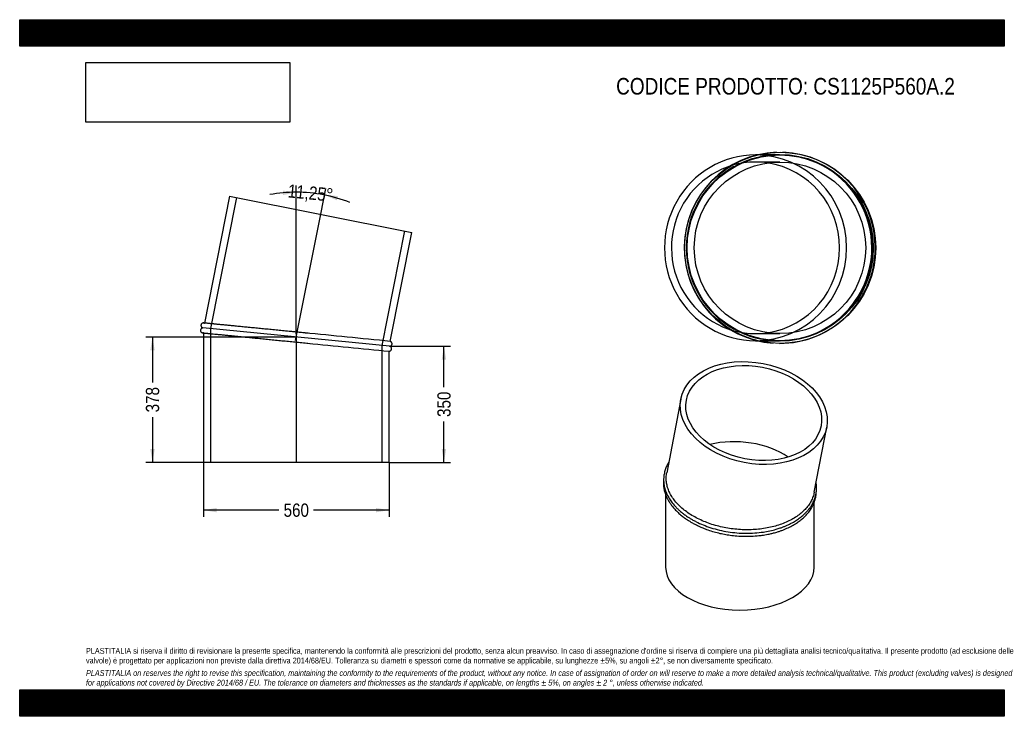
# Model space of a CAD drawing. Header units: millimetres. Extents: x 0 to 2970, y 0 to 2100.
import ezdxf
from ezdxf.enums import TextEntityAlignment as Align
from ezdxf.lldxf.tags import DXFTag

# ---------------------------------------------------------------- set-up
doc = ezdxf.new("R2010")
doc.units = ezdxf.units.MM
doc.header["$LTSCALE"] = 10
doc.layers.add('Default', color=7, linetype='Continuous')
doc.layers.add('TUBO_X_GOMITO_11', color=7, linetype='Continuous')
doc.styles.add('SEACAD_Arial_Narrow', font='ARIALN.TTF')
tags = doc.linetypes.add('CENTER2', pattern=[28.575, 19.05, -3.175, 3.175, -3.175]).pattern_tags.tags
tags[10:11] = [DXFTag(74, 4), DXFTag(75, 0), DXFTag(340, '0'), DXFTag(46, 0.0), DXFTag(50, 0.0), DXFTag(44, 0.0), DXFTag(45, 0.0)]
tags[8:9] = [DXFTag(74, 4), DXFTag(75, 0), DXFTag(340, '0'), DXFTag(46, 0.0), DXFTag(50, 0.0), DXFTag(44, 0.0), DXFTag(45, 0.0)]
tags[6:7] = [DXFTag(74, 4), DXFTag(75, 0), DXFTag(340, '0'), DXFTag(46, 0.0), DXFTag(50, 0.0), DXFTag(44, 0.0), DXFTag(45, 0.0)]
tags[4:5] = [DXFTag(74, 4), DXFTag(75, 0), DXFTag(340, '0'), DXFTag(46, 0.0), DXFTag(50, 0.0), DXFTag(44, 0.0), DXFTag(45, 0.0)]
tags = doc.linetypes.add('HIDDEN2', pattern=[4.7625, 3.175, -1.5875]).pattern_tags.tags
tags[6:7] = [DXFTag(74, 4), DXFTag(75, 0), DXFTag(340, '0'), DXFTag(46, 0.0), DXFTag(50, 0.0), DXFTag(44, 0.0), DXFTag(45, 0.0)]
tags[4:5] = [DXFTag(74, 4), DXFTag(75, 0), DXFTag(340, '0'), DXFTag(46, 0.0), DXFTag(50, 0.0), DXFTag(44, 0.0), DXFTag(45, 0.0)]
doc.dimstyles.new('Plastitalia', dxfattribs={"dimtxt": 40, "dimasz": 40, "dimexe": 20, "dimexo": 0, "dimgap": 10, "dimtad": 0, "dimdec": 0, "dimtxsty": 'SEACAD_Arial_Narrow', "dimblk1": '_SE_FILLED', "dimblk2": '_SE_FILLED', "dimsah": 1, "dimcen": 20, "dimadec": 0, "dimazin": 0, "dimtfac": 0.8, "dimtdec": 1, "dimtmove": 0, "dimatfit": 3, "dimfxl": 1, "dimtolj": 1, "dimarcsym": 0})
picture_1 = doc.add_image_def('image1.jpg', size_in_pixel=(4302, 1260))

# ---------------------------------------------------------------- blocks, each defined once
blk = doc.blocks.new('SEANNOT_GROUP')
at = {"layer": 'Default', "color": 7, "linetype": 'CENTER2'}
blk.add_line((834.3, 1153.4), (834.3, 765.6), dxfattribs=at)
blk = doc.blocks.new('SEANNOT_GROUP1')
at = {"layer": 'Default', "color": 7, "linetype": 'CENTER2'}
blk.add_line((832.2, 1133.1), (907.9, 1513.4), dxfattribs=at)
blk = doc.blocks.new('SE')
at = {"layer": 'TUBO_X_GOMITO_11', "color": 7, "linetype": 'Continuous'}
for p, q in [((633.3, 1568.1), (557.2, 1185.5)), ((633.3, 1568.1), (1182.5, 1458.9)), ((1117.2, 1130.3), (1182.5, 1458.9)), ((1115.7, 1115.5), (552.8, 1170.9)), ((1115.7, 1115.5), (552.8, 1170.9)), ((554.3, 1155.7), (554.3, 765.6)), ((1114.3, 765.6), (1114.3, 1100.6)), ((1114.3, 765.6), (554.3, 765.6))]:
    blk.add_line(p, q, dxfattribs=at)
at = {"layer": 'TUBO_X_GOMITO_11', "color": 7, "linetype": 'HIDDEN2'}
for p, q in [((654.3, 1564), (575.7, 1168.7)), ((1092.9, 1117.7), (1161.5, 1463.1)), ((557.2, 1185.5), (557.1, 1185.2)), ((575.7, 1168.7), (575.7, 765.6)), ((554.3, 1156), (554.3, 1155.7)), ((869.1, 1124.7), (872.8, 1124.3)), ((1092.9, 765.6), (1092.9, 1117.7))]:
    blk.add_line(p, q, dxfattribs=at)
for centre, start, end in [((-26007.4, -272831.4), 84.399727, 84.462763), ((27958.1, 275090), 264.288871, 264.352969)]:
    blk.add_arc(centre, 275301.3, start, end, dxfattribs=at)
at = {"layer": 'TUBO_X_GOMITO_11', "color": 7, "linetype": 'Continuous'}
for centre, start, end in [((-26007.4, -272831.4), 84.345646, 84.399727), ((27958.1, 275090), 264.352969, 264.404354)]:
    blk.add_arc(centre, 275301.3, start, end, dxfattribs=at)
for points, knots in [([(552.8, 1170.9), (552.2, 1170.9), (551.3, 1170.8), (549.7, 1170.3), (548.4, 1169.5), (547, 1168.3), (546, 1166.8), (545.3, 1164.8), (545.2, 1163.1), (545.5, 1161.3), (546.2, 1159.7), (547.3, 1158.2), (548.7, 1157.1), (550.3, 1156.2), (551.4, 1156.1), (552, 1156)], [0, 0, 0, 0, 0.067041, 0.136881, 0.206354, 0.271876, 0.378023, 0.446015, 0.543618, 0.609557, 0.684426, 0.764912, 0.846898, 0.926318, 1, 1, 1, 1]), ([(554.9, 1185.7), (554.4, 1185.8), (553.4, 1185.8), (551.8, 1185.4), (550.4, 1184.8), (548.9, 1183.7), (547.8, 1182.2), (547, 1180.3), (546.7, 1178.5), (546.9, 1176.7), (547.4, 1175.1), (548.3, 1173.6), (549.6, 1172.3), (551.2, 1171.3), (552.2, 1171.1), (552.8, 1170.9)], [0, 0, 0, 0, 0.067392, 0.137575, 0.207375, 0.27321, 0.380014, 0.44831, 0.545521, 0.611279, 0.685927, 0.766122, 0.847744, 0.926749, 1, 1, 1, 1]), ([(858.1, 1155.9), (852.4, 1156.4), (841.5, 1157.5), (822.6, 1159.4), (802.8, 1161.3), (783.1, 1163.3), (763.6, 1165.2), (744.5, 1167.1), (725.9, 1168.9), (707.8, 1170.7), (690.4, 1172.4), (673.6, 1174), (657.7, 1175.6), (642.7, 1177.1), (628.7, 1178.5), (615.7, 1179.7), (604.1, 1180.9), (595.8, 1181.7), (590.3, 1182.3), (586.8, 1182.6), (583.4, 1182.9), (579.9, 1183.3), (576.1, 1183.6), (572.3, 1184), (568.6, 1184.4), (565.2, 1184.7), (561.9, 1185), (559.1, 1185.3), (556.8, 1185.5), (555.2, 1185.7), (555, 1185.7), (554.9, 1185.7)], [0, 0, 0, 0, 0.033529, 0.076649, 0.119769, 0.162889, 0.206008, 0.249128, 0.292246, 0.335364, 0.378482, 0.421599, 0.464715, 0.50783, 0.550945, 0.594059, 0.636821, 0.677394, 0.693578, 0.709335, 0.724676, 0.741749, 0.762204, 0.786039, 0.809159, 0.834761, 0.862845, 0.893411, 0.926458, 0.961988, 1, 1, 1, 1]), ([(552, 1156), (552.1, 1155.9), (552.3, 1155.9), (553.9, 1155.8), (556.1, 1155.5), (558.8, 1155.3), (561.7, 1155), (564.7, 1154.7), (567.6, 1154.4), (570.5, 1154.1), (573.5, 1153.8), (576.6, 1153.5), (580.1, 1153.2), (585.5, 1152.7), (593.3, 1151.9), (604.4, 1150.8), (616.6, 1149.6), (629.9, 1148.3), (644.3, 1146.9), (659.6, 1145.4), (675.7, 1143.8), (692.7, 1142.1), (710.3, 1140.4), (728.6, 1138.6), (747.4, 1136.7), (766.6, 1134.8), (786.2, 1132.9), (805.9, 1130.9), (825.9, 1129), (845.7, 1127), (860.4, 1125.6), (867.5, 1124.9), (868.6, 1124.8)], [0, 0, 0, 0, 0.037288, 0.071567, 0.102838, 0.131099, 0.156353, 0.178598, 0.197833, 0.214571, 0.231169, 0.247923, 0.264831, 0.281895, 0.323464, 0.365356, 0.407249, 0.449142, 0.491037, 0.532932, 0.574828, 0.616725, 0.658622, 0.70052, 0.742418, 0.784317, 0.826216, 0.868116, 0.910014, 0.951914, 0.993814, 1, 1, 1, 1]), ([(1115.7, 1115.5), (1116.3, 1115.5), (1117.2, 1115.6), (1118.8, 1116.1), (1120.1, 1116.8), (1121.5, 1118), (1122.5, 1119.6), (1123.2, 1121.5), (1123.3, 1123.3), (1123, 1125.1), (1122.3, 1126.7), (1121.3, 1128.1), (1119.8, 1129.3), (1118.4, 1130), (1117.5, 1130.2), (1117.2, 1130.3)], [0, 0, 0, 0, 0.068999, 0.140879, 0.212381, 0.279816, 0.389064, 0.459041, 0.559495, 0.627359, 0.704415, 0.787252, 0.871633, 0.953372, 1, 1, 1, 1]), ([(1114.2, 1100.6), (1114.6, 1100.6), (1115.3, 1100.6), (1116.7, 1101), (1118.1, 1101.6), (1119.6, 1102.7), (1120.7, 1104.2), (1121.6, 1106.1), (1121.8, 1107.8), (1121.7, 1109.6), (1121.1, 1111.2), (1120.2, 1112.8), (1118.9, 1114.1), (1117.3, 1115), (1116.3, 1115.3), (1115.7, 1115.5)], [0, 0, 0, 0, 0.040138, 0.112372, 0.184212, 0.25197, 0.361896, 0.432187, 0.53224, 0.599919, 0.676749, 0.759287, 0.843295, 0.924609, 1, 1, 1, 1])]:
    blk.add_open_spline(points, degree=3, knots=knots, dxfattribs=at)
at = {"layer": 'TUBO_X_GOMITO_11', "color": 7, "linetype": 'HIDDEN2'}
for points in [[(554.9, 1185.7), (555.7, 1185.7), (556.4, 1185.5), (557.2, 1185.1)], [(554.4, 1156.1), (553.5, 1155.9), (552.7, 1155.9), (552, 1156)]]:
    blk.add_open_spline(points, degree=3, dxfattribs=at)
blk.add_open_spline([(869.7, 1154.7), (867.1, 1155), (863.6, 1155.3), (860, 1155.7), (858.7, 1155.8)], degree=3, knots=[0, 0, 0, 0, 0.01523235, 0.02369673, 0.02369673, 0.02369673, 0.02369673], dxfattribs=at)
blk = doc.blocks.new('DMBLK41')
at = {"layer": 'Default', "linetype": 'Continuous'}
for points in [[(594.3, 614.8), (594.3, 628.1), (554.3, 621.5)], [(1074.3, 614.8), (1114.3, 621.5), (1074.3, 628.1)]]:
    blk.add_hatch(color=7, dxfattribs=at).paths.add_polyline_path(points)
at = {"layer": 'Default', "color": 7, "linetype": 'Continuous'}
for p, q in [((554.3, 765.6), (554.3, 601.5)), ((1114.3, 765.6), (1114.3, 601.5)), ((782.1, 621.5), (554.3, 621.5)), ((1114.3, 621.5), (886.4, 621.5))]:
    blk.add_line(p, q, dxfattribs=at)
at = {"layer": 'Default', "color": 7, "linetype": 'Continuous', "style": 'SEACAD_Arial_Narrow'}
blk.add_text('560', height=40, dxfattribs=at).set_placement((796.1, 641.5), align=Align.TOP_LEFT)
blk = doc.blocks.new('_SE_FILLED')
at = {"color": 0}
blk.add_line((0, 0), (-1, 0), dxfattribs=at)
blk.add_solid([(0, 0), (-1, -0.1665), (-1, 0.1665), (0, 0)], dxfattribs=at)
blk = doc.blocks.new('DMBLK42')
at = {"layer": 'Default', "linetype": 'Continuous'}
for points in [[(1286.4, 1075.5), (1279.8, 1115.5), (1273.1, 1075.5)], [(1286.4, 805.6), (1273.1, 805.6), (1279.8, 765.6)]]:
    blk.add_hatch(color=7, dxfattribs=at).paths.add_polyline_path(points)
at = {"layer": 'Default', "color": 7, "linetype": 'Continuous'}
for p, q in [((1115.7, 1115.5), (1299.8, 1115.5)), ((1279.8, 992.7), (1279.8, 1115.5)), ((1279.8, 765.6), (1279.8, 888.4)), ((1114.3, 765.6), (1299.8, 765.6))]:
    blk.add_line(p, q, dxfattribs=at)
at = {"layer": 'Default', "color": 7, "linetype": 'Continuous', "style": 'SEACAD_Arial_Narrow'}
blk.add_text('350', height=40, rotation=90, dxfattribs=at).set_placement((1259.8, 902.4), align=Align.TOP_LEFT)
blk = doc.blocks.new('SE1')
at = {"layer": 'TUBO_X_GOMITO_11', "color": 7, "linetype": 'Continuous'}
for p, q in [((1994.2, 956.2), (1951.8, 734.4)), ((2396.6, 675.3), (2434.2, 872)), ((1948.5, 667.8), (1948.5, 449.6)), ((2396.5, 449.6), (2396.5, 645.2))]:
    blk.add_line(p, q, dxfattribs=at)
for major_axis in [(-220, 42.1), (-203.2, 38.9)]:
    blk.add_ellipse((2214.2, 914.1), major_axis=major_axis, ratio=0.678892, dxfattribs=at)
for centre, major_axis, ratio, start_param, end_param in [((2172.5, 696.2), (206.5, -19.6), 0.630814, 0.850867, 2.084729), ((2172.5, 696.2), (206.5, -19.6), 0.630814, 0.850867, 2.084729), ((2172.5, 449.6), (224, 0), 0.57735, 3.141593, 6.283185)]:
    blk.add_ellipse(centre, major_axis=major_axis, ratio=ratio, start_param=start_param, end_param=end_param, dxfattribs=at)
for points, knots in [([(1957.9, 766.6), (1957.2, 765.5), (1955.9, 763.2), (1953.8, 759.4), (1951.5, 754.8), (1949.2, 749.4), (1947, 743.4), (1945.2, 737), (1943.8, 730.5), (1942.9, 724.4), (1942.4, 717.9), (1942.3, 708.8), (1943.5, 696.8), (1946.9, 682.9), (1952.2, 669.3), (1959.4, 656), (1968.5, 642.9), (1977.9, 632.1), (1986.6, 623.5), (1993.2, 617.6), (1998.9, 613), (2003.8, 609.2), (2008.8, 605.5), (2015, 601.3), (2022.5, 596.5), (2031.1, 591.5), (2043.9, 584.7), (2061.7, 576.6), (2085.1, 568.1), (2110.3, 561.1), (2136.7, 555.9), (2163.5, 552.7), (2190.5, 551.5), (2217.2, 552.3), (2241.3, 555), (2262.9, 558.9), (2279.9, 563.1), (2293.2, 567.3), (2303, 570.8), (2311, 574.1), (2318.4, 577.4), (2326, 581.1), (2335.4, 586.1), (2346.2, 592.8), (2356.9, 600.7), (2366.3, 608.8), (2374, 616.6), (2380.4, 624.2), (2385.7, 631.5), (2390.1, 638.5), (2393.7, 645.3), (2396.8, 652.4), (2399.5, 660.1), (2401.5, 667.9), (2402.8, 675.3), (2403.4, 682.3), (2403.6, 689.6), (2403.2, 696.8), (2402.6, 701.8), (2402.2, 704.2), (2402.2, 704.4)], [0.0818047, 0.0818047, 0.0818047, 0.0818047, 0.085617, 0.0897763, 0.0949583, 0.1012208, 0.1078815, 0.1149262, 0.1222751, 0.1287497, 0.1343253, 0.1430384, 0.1576372, 0.1721822, 0.1868645, 0.201498, 0.2159139, 0.2314403, 0.2402014, 0.2478034, 0.253912, 0.2584426, 0.2630153, 0.2691456, 0.2764992, 0.2841455, 0.2923475, 0.3096988, 0.3276406, 0.3464342, 0.3651302, 0.3838224, 0.4025145, 0.421209, 0.439831, 0.4542073, 0.4689037, 0.4789067, 0.4860875, 0.4932093, 0.499373, 0.5056333, 0.5137439, 0.5257927, 0.538044, 0.5490119, 0.5596042, 0.5685224, 0.577691, 0.5861169, 0.5933784, 0.6010844, 0.6100125, 0.6187536, 0.6265862, 0.6336431, 0.6411075, 0.6495737, 0.6564039, 0.6570149, 0.6570149, 0.6570149, 0.6570149]), ([(1942.5, 717.8), (1942.3, 716.7), (1941.7, 711.9), (1941.3, 703.4), (1942.1, 692), (1944.2, 680.9), (1947.1, 671), (1950, 663.8), (1952.6, 658.1), (1955.4, 652.6), (1959.5, 645.6), (1964.8, 637.7), (1972.2, 628.2), (1977.6, 622.6), (1981.1, 619)], [0.8916158, 0.8916158, 0.8916158, 0.8916158, 0.8950292, 0.9070139, 0.9185387, 0.9310223, 0.9422054, 0.9498341, 0.9544639, 0.9605214, 0.96823, 0.9773805, 0.9879713, 1, 1, 1, 1]), ([(2015.8, 613.4), (2010.6, 617), (2005.7, 620.8), (1996.4, 628.5), (1992, 632.4), (1983.9, 640.6), (1980.1, 644.8), (1973.2, 653.4), (1970.1, 657.8), (1964.4, 666.7), (1962, 671.2), (1957.7, 680.3), (1955.9, 684.9), (1953.1, 694), (1952, 698.7), (1950.6, 707.9), (1950.2, 712.6), (1950.2, 721.9), (1950.5, 726.5), (1951.4, 732.2), (1951.6, 733.3), (1951.8, 734.4)], [0, 0, 0, 0, 0.015625, 0.015625, 0.03125, 0.03125, 0.046875, 0.046875, 0.0625, 0.0625, 0.078125, 0.078125, 0.09375, 0.09375, 0.109375, 0.109375, 0.125, 0.125, 0.140625, 0.140625, 0.1442963, 0.1442963, 0.1442963, 0.1442963]), ([(1981.1, 619), (1984.7, 615.4), (1990.5, 609.9), (2000.8, 601.5), (2010, 594.9), (2018.5, 589.3), (2025.6, 585), (2031.4, 581.7), (2036.4, 579.1), (2041.9, 576.3), (2048.8, 572.9), (2058.9, 568.5), (2072.6, 563), (2089.5, 557.4), (2107.6, 552.5), (2125.4, 548.7), (2144, 545.7), (2164, 543.5), (2185.5, 542.5), (2207.6, 542.7), (2226.9, 544.2), (2241.8, 546.1), (2252, 547.8), (2259.8, 549.3), (2266.2, 550.8), (2271.7, 552.1), (2277.5, 553.6), (2284.6, 555.6), (2292.9, 558.3), (2301.7, 561.4), (2313, 566), (2326, 572.1), (2339.6, 579.9), (2351.5, 587.9), (2362.3, 596.6), (2372.8, 606.8), (2382.4, 618.4), (2390.3, 630.8), (2396.4, 643.7), (2400.6, 657.1), (2402.2, 667.5), (2402.5, 673.1), (2402.6, 674.1)], [0, 0, 0, 0, 0.0120746, 0.0226873, 0.03184, 0.0401669, 0.0466499, 0.0514578, 0.0555442, 0.0594845, 0.0655624, 0.0728528, 0.0840617, 0.0979833, 0.1112038, 0.1237662, 0.1362056, 0.1504173, 0.1654938, 0.1808408, 0.1967263, 0.2063866, 0.2131009, 0.2190306, 0.2238426, 0.227607, 0.2316192, 0.2373791, 0.2442832, 0.2515784, 0.2591078, 0.2729982, 0.2863493, 0.2985671, 0.3103846, 0.323702, 0.3391844, 0.3536516, 0.3676754, 0.3830545, 0.3975433, 0.4007502, 0.4007502, 0.4007502, 0.4007502]), ([(2396.6, 675.3), (2396.4, 674.1), (2396.1, 672.9), (2395.3, 669.4), (2394.7, 667.1), (2392.5, 660.4), (2390.7, 656), (2386.5, 647.3), (2384, 643), (2378.4, 634.7), (2375.2, 630.7), (2368.3, 622.8), (2364.5, 619), (2352.3, 608.1), (2343, 601.5), (2327.4, 592.4), (2321.9, 589.6), (2310.5, 584.3), (2304.5, 581.9), (2292.3, 577.4), (2286, 575.3), (2272.9, 571.7), (2266.3, 570.1), (2252.7, 567.3), (2245.7, 566.1), (2231.7, 564.3), (2224.6, 563.5), (2210.4, 562.6), (2203.2, 562.3), (2188.7, 562.2), (2181.3, 562.4), (2166.6, 563.3), (2159.3, 563.9), (2144.7, 565.7), (2137.4, 566.8), (2123, 569.4), (2115.9, 571), (2101.8, 574.5), (2094.9, 576.5), (2081.4, 580.8), (2074.8, 583.2), (2061.8, 588.3), (2055.6, 591.1), (2037.4, 599.8), (2026.2, 606.3), (2015.8, 613.4)], [0.6442426, 0.6442426, 0.6442426, 0.6442426, 0.6484375, 0.6484375, 0.65625, 0.65625, 0.671875, 0.671875, 0.6875, 0.6875, 0.703125, 0.703125, 0.71875, 0.71875, 0.75, 0.75, 0.765625, 0.765625, 0.78125, 0.78125, 0.796875, 0.796875, 0.8125, 0.8125, 0.828125, 0.828125, 0.84375, 0.84375, 0.859375, 0.859375, 0.875, 0.875, 0.890625, 0.890625, 0.90625, 0.90625, 0.921875, 0.921875, 0.9375, 0.9375, 0.953125, 0.953125, 0.96875, 0.96875, 1, 1, 1, 1])]:
    blk.add_open_spline(points, degree=3, knots=knots, dxfattribs=at)
blk = doc.blocks.new('DMBLK43')
at = {"layer": 'Default', "linetype": 'Continuous'}
for points in [[(794.6, 1571.4), (834.3, 1579.9), (794, 1584.8)], [(959.9, 1568.4), (919.5, 1571.5), (956.7, 1555.5)]]:
    blk.add_hatch(color=7, dxfattribs=at).paths.add_polyline_path(points)
at = {"layer": 'Default', "color": 7, "linetype": 'Continuous'}
for p, q in [((834.3, 1153.4), (834.3, 1599.9)), ((907.9, 1513.4), (923.4, 1591.1))]:
    blk.add_line(p, q, dxfattribs=at)
for start, end in [(90, 100.4952), (68.2548, 90)]:
    blk.add_arc((834.3, 1143.2), 436.7, start, end, dxfattribs=at)
at = {"layer": 'Default', "color": 7, "linetype": 'Continuous', "style": 'SEACAD_Arial_Narrow'}
blk.add_text('11,25°', height=40, rotation=354.375, dxfattribs=at).set_placement((811.2, 1604.4), align=Align.TOP_LEFT)
blk = doc.blocks.new('SE2')
at = {"layer": 'TUBO_X_GOMITO_11', "color": 7, "linetype": 'Continuous'}
for p, q in [((2224.2, 1692.3), (2219.6, 1692.3)), ((2219.6, 1132.3), (2224.6, 1132.3))]:
    blk.add_line(p, q, dxfattribs=at)
at = {"layer": 'TUBO_X_GOMITO_11', "color": 7, "linetype": 'HIDDEN2'}
for p, q in [((2293.3, 1670.9), (2219.6, 1670.9)), ((2290.4, 1692.3), (2224.2, 1692.3)), ((2219.6, 1153.7), (2293.3, 1153.7)), ((2224.6, 1132.3), (2290.4, 1132.3))]:
    blk.add_line(p, q, dxfattribs=at)
at = {"layer": 'TUBO_X_GOMITO_11', "color": 7, "linetype": 'Continuous'}
for centre, radius in [((2294, 1412.3), 288.2), ((2293.3, 1412.3), 280), ((2293.3, 1412.3), 258.6)]:
    blk.add_circle(centre, radius, dxfattribs=at)
at = {"layer": 'TUBO_X_GOMITO_11', "color": 7, "linetype": 'HIDDEN2'}
blk.add_circle((2293.3, 1412.3), 281.5, dxfattribs=at)
blk.add_circle((2293.3, 1412.3), 281.5, dxfattribs=at)
at = {"layer": 'TUBO_X_GOMITO_11', "color": 7, "linetype": 'Continuous'}
blk.add_arc((2292.6, 1412.3), 288.2, 91.9124, 266.0739, dxfattribs=at)
at = {"layer": 'TUBO_X_GOMITO_11', "color": 7, "linetype": 'HIDDEN2'}
for centre, radius, start, end in [((2292.6, 1412.3), 288.2, 0, 88.0991), ((2290.4, 1412.3), 280, 0, 116.2095), ((2290.4, 1412.3), 280, 119.0638, 241.0056), ((2290.4, 1412.3), 280, 268.1818, 0), ((2292.6, 1412.3), 288.2, 269.7739, 0), ((2290.4, 1412.3), 280, 243.4323, 267.4033)]:
    blk.add_arc(centre, radius, start, end, dxfattribs=at)
at = {"layer": 'TUBO_X_GOMITO_11', "color": 7, "linetype": 'Continuous'}
for major_axis, start_param, end_param in [((0, 280), 0, 3.141593), ((0, 258.6), 3.285899, 6.138879)]:
    blk.add_ellipse((2219.6, 1412.3), major_axis=major_axis, ratio=0.980785, start_param=start_param, end_param=end_param, dxfattribs=at)
at = {"layer": 'TUBO_X_GOMITO_11', "color": 7, "linetype": 'HIDDEN2'}
for major_axis, start_param, end_param in [((0, 258.6), 0, 3.285899), ((0, 280), 3.141593, 6.283185), ((0, 258.6), 6.138879, 6.283185)]:
    blk.add_ellipse((2219.6, 1412.3), major_axis=major_axis, ratio=0.980785, start_param=start_param, end_param=end_param, dxfattribs=at)
blk = doc.blocks.new('DMBLK44')
at = {"layer": 'Default', "linetype": 'Continuous'}
for points in [[(393.9, 1103.2), (407.3, 1103.2), (400.6, 1143.2)], [(393.9, 805.6), (400.6, 765.6), (407.3, 805.6)]]:
    blk.add_hatch(color=7, dxfattribs=at).paths.add_polyline_path(points)
at = {"layer": 'Default', "color": 7, "linetype": 'Continuous'}
for p, q in [((834.3, 1143.2), (380.6, 1143.2)), ((400.6, 1143.2), (400.6, 1006.6)), ((400.6, 902.2), (400.6, 765.6)), ((834.3, 765.6), (380.6, 765.6))]:
    blk.add_line(p, q, dxfattribs=at)
at = {"layer": 'Default', "color": 7, "linetype": 'Continuous', "style": 'SEACAD_Arial_Narrow'}
blk.add_text('378', height=40, rotation=90, dxfattribs=at).set_placement((380.6, 916.2), align=Align.TOP_LEFT)

msp = doc.modelspace()

# ---------------------------------------------------------------- hatches: boundary and pattern name
at = {"layer": 'Default', "linetype": 'Continuous'}
h = msp.add_hatch(dxfattribs=at)
h.set_pattern_fill('LINE', scale=0.629921, angle=45, style=0)
h.paths.add_polyline_path([(2970, 2020), (2970, 2100), (0, 2100), (0, 2020)])
for points in [[(2970, 2020), (2970, 2100), (0, 2100), (0, 2020)], [(2970, 0), (2970, 80), (0, 80), (0, 0)]]:
    msp.add_hatch(color=7, dxfattribs=at).paths.add_polyline_path(points)
h = msp.add_hatch(dxfattribs=at)
h.set_pattern_fill('LINE', scale=0.629921, angle=45, style=0)
h.paths.add_polyline_path([(2970, 0), (2970, 80), (0, 80), (0, 0)])

# ---------------------------------------------------------------- linework, layer by layer
at = {"layer": 'Default', "color": 7, "linetype": 'Continuous'}
for p, q in [((0, 2100), (2970, 2100)), ((0, 2020), (0, 2100)), ((2970, 2100), (2970, 2020)), ((2970, 2020), (0, 2020)), ((0, 80), (2970, 80)), ((0, 0), (0, 80)), ((2970, 80), (2970, 0)), ((2970, 0), (0, 0))]:
    msp.add_line(p, q, dxfattribs=at)

# ---------------------------------------------------------------- block references
at = {"layer": 'Default'}
for name in ['SE2', 'SE', 'SEANNOT_GROUP1', 'SEANNOT_GROUP', 'SE1']:
    msp.add_blockref(name, (0, 0), dxfattribs=at)

# ---------------------------------------------------------------- texts
at = {"layer": 'Default', "attachment_point": 1}
for s, insert, char_height, width in [('{\\fArial Narrow|b0||i0||c0|p34;\\C7;\\H50.;\\W1.;CODICE PRODOTTO: CS1125P560A.2}', (1799.1, 1924.4), 50, 1024.921), ("{\\fArial Narrow|b0||i0||c0|p34;\\C7;\\H17.5;\\W1.;PLASTITALIA si riserva il diritto di revisionare la presente specifica, mantenendo la conformità alle prescrizioni del prodotto, senza alcun preavviso. In caso di assegnazione d'ordine si riserva di compiere una più dettagliata analisi tecnico/qualitativa. Il presente prodotto (ad esclusione delle \\P}{\\fArial Narrow|b0||i0||c0|p34;\\C7;\\H17.5;\\W1.;valvole) è progettato per applicazioni non previste dalla direttiva 2014/68/EU. Tolleranza su diametri e spessori come da normative se applicabile, su lunghezze ±5%, su angoli ±2°, se non diversamente specificato.\\P}{\\fArial Narrow|b0||i0||c0|p34;\\C7;\\H5.;\\W1.;   \\P}{\\fArial Narrow|b0||i1||c0|p34;\\C7;\\H17.5;\\W1.;PLASTITALIA on reserves the right to revise this specification, maintaining the conformity to the requirements of the product, without any notice. In case of assignation of order on will reserve to make a more detailed analysis technical/qualitative. This product (excluding valves) is designed \\P}{\\fArial Narrow|b0||i1||c0|p34;\\C7;\\H17.5;\\W1.;for applications not covered by Directive 2014/68 / EU. The tolerance on diameters and thicknesses as the standards if applicable, on lengths ± 5%, on angles ± 2 °, unless otherwise indicated.\\P}", (200, 206), 17.5, 2570)]:
    msp.add_mtext(s, dxfattribs=dict(at, insert=insert, char_height=char_height, width=width))

# ---------------------------------------------------------------- dimensions: what is measured, and where the dimension line sits
at = {"layer": 'Default', "color": 7, "linetype": 'Continuous'}
dim = msp.add_angular_dim_2l(base=(877.0634, 1577.8203), line1=((834.2556, 1143.1851), (834.2556, 1153.3938)), line2=((834.2556, 1143.1851), (907.8989, 1513.415)), text='\\A1;<>', dimstyle='Plastitalia', override={"dimadec": 2}, dxfattribs=at)
dim.commit()
dim.dimension.update_dxf_attribs({"geometry": 'DMBLK43', "text_midpoint": (877.0634, 1577.8203), "dimtype": 162})
for base, p1, p2, angle, picture, middle in [((400.6, 1143.2), (834.3, 1143.2), (834.3, 765.6), 270, 'DMBLK44', (400.6, 954.4)), ((1279.8, 765.6), (1114.3, 765.6), (1115.7, 1115.5), 89.7604, 'DMBLK42', (1279.8, 940.5))]:
    dim = msp.add_linear_dim(base=base, p1=p1, p2=p2, angle=angle, text='\\A1;<>', dimstyle='Plastitalia', dxfattribs=at)
    dim.commit()
    dim.dimension.update_dxf_attribs({"geometry": picture, "text_midpoint": middle, "dimtype": 161})
dim = msp.add_linear_dim(base=(554.3, 621.5), p1=(1114.3, 765.6), p2=(554.3, 765.6), text='\\A1;<>', dimstyle='Plastitalia', dxfattribs=at)
dim.commit()
dim.dimension.update_dxf_attribs({"geometry": 'DMBLK41', "text_midpoint": (834.3, 621.5), "dimtype": 160})

# ---------------------------------------------------------------- pictures from other files: only their frames are drawn
image = msp.add_image(picture_1, insert=(200, 1791), size_in_units=(614.6, 180))
image.dxf.flags = 7

doc.saveas('drawing.dxf')
